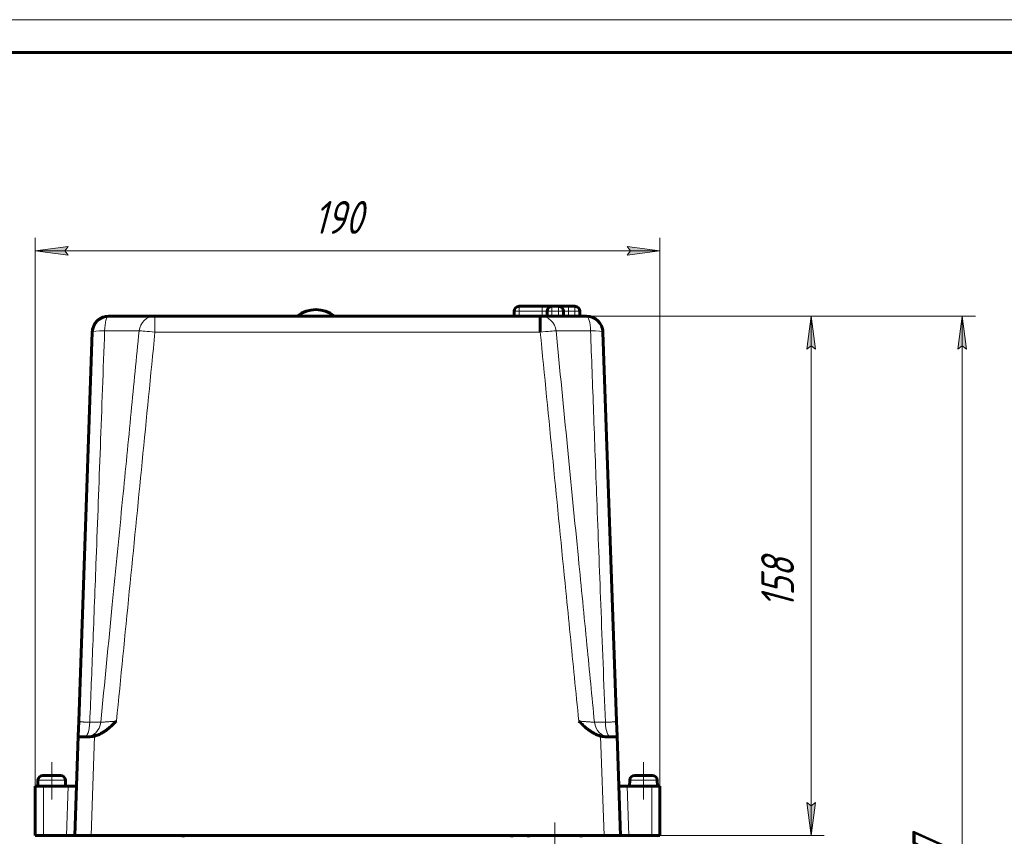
# Model space of a CAD drawing. Header units: millimetres. Extents: x 0 to 594, y 0 to 420.
# Tile 7 of 23: x 92 to 242, y 296 to 420. Entities that reach past the tile are written whole.
import ezdxf

# ---------------------------------------------------------------- set-up
doc = ezdxf.new("R2010")
doc.units = ezdxf.units.MM
for name, pattern in [('K5LT_AXLED', [12, 7.5, -1.5, 1.5, -1.5]), ('K5LT_BASIC', [0]), ('K5LT_THIN', [0])]:
    doc.linetypes.add(name, pattern=pattern)
doc.layers.add('Системный слой', color=7, linetype='Continuous')
doc.layers.add('Системный слой (1)', color=7, linetype='Continuous', true_color=0x6c6c6c)
doc.styles.add('KDIMTEXTSTYLE', font='txt', dxfattribs={"width": 0.96, "oblique": 15, "height": 5})
doc.styles.add('KTEXTSTYLE', font='txt', dxfattribs={"width": 0.96, "height": 5})
doc.dimstyles.new('KDIMSTYLE (0.50)', dxfattribs={"dimtxt": 5, "dimasz": 1, "dimexe": 2, "dimexo": 0, "dimgap": 1, "dimtad": 1, "dimlfac": 2, "dimtxsty": 'KDIMTEXTSTYLE', "dimsah": 1, "dimcen": 0, "dimdle": 1, "dimadec": 0, "dimazin": 0, "dimtfac": 0.667, "dimtmove": 0, "dimatfit": 3, "dimfxl": 1, "dimtvp": 1, "dimtolj": 1, "dimtzin": 0, "dimarcsym": 0})

# ---------------------------------------------------------------- blocks, each defined once
blk = doc.blocks.new('U0')
at = {"layer": 'Системный слой (1)', "color": 143, "linetype": 'K5LT_BASIC', "lineweight": 60, "true_color": 0x33acca}
for p, q in [((178.56, 374.89), (179, 374.85)), ((179, 374.85), (179.43, 374.74)), ((179.43, 374.74), (179.83, 374.55)), ((180.92, 373.21), (180.99, 372.97)), ((180.99, 372.97), (181.04, 372.73)), ((181.04, 372.73), (181.06, 372.48))]:
    blk.add_line(p, q, dxfattribs=at)
blk = doc.blocks.new('U1')
at = {"layer": 'Системный слой (1)', "color": 143, "linetype": 'K5LT_BASIC', "lineweight": 60, "true_color": 0x33acca}
for p, q in [((104.86, 374.67), (104.8, 374.64)), ((104.92, 374.69), (104.86, 374.67)), ((104.99, 374.72), (104.92, 374.69)), ((103.46, 372.93), (103.43, 372.71)), ((103.52, 373.15), (103.46, 372.93)), ((103.43, 372.71), (103.41, 372.48))]:
    blk.add_line(p, q, dxfattribs=at)
blk = doc.blocks.new('U2')
at = {"layer": 'Системный слой (1)', "color": 143, "linetype": 'K5LT_BASIC', "lineweight": 60, "true_color": 0x33acca}
for p, q in [((104.5, 374.46), (104.32, 374.33)), ((105.28, 374.82), (104.99, 374.72)), ((105.59, 374.87), (105.28, 374.82)), ((105.91, 374.89), (105.59, 374.87)), ((103.53, 373.17), (103.52, 373.15)), ((103.54, 373.19), (103.53, 373.17)), ((103.54, 373.22), (103.54, 373.19)), ((104.15, 374.18), (104, 374.01)), ((104.32, 374.33), (104.15, 374.18))]:
    blk.add_line(p, q, dxfattribs=at)
blk = doc.blocks.new('D4')
at = {"layer": 'Системный слой (1)'}
for points in [[(99.73, 384.18), (99.23, 384.83), (99.73, 385.49), (94.73, 384.83)], [(189.73, 384.83), (184.73, 385.49), (185.23, 384.83), (184.73, 384.18)]]:
    blk.add_hatch(color=7, dxfattribs=at).paths.add_polyline_path(points)
at = {"layer": 'Системный слой (1)', "color": 7, "linetype": 'K5LT_THIN', "lineweight": 18, "true_color": 0xffffff}
for p, q in [((94.73, 303.39), (94.73, 386.83)), ((189.73, 303.39), (189.73, 386.83)), ((94.73, 384.83), (99.73, 385.49)), ((99.73, 384.18), (94.73, 384.83)), ((189.73, 384.83), (94.73, 384.83)), ((99.73, 385.49), (99.23, 384.83)), ((99.23, 384.83), (99.73, 384.18)), ((185.23, 384.83), (184.73, 385.49)), ((184.73, 385.49), (189.73, 384.83)), ((189.73, 384.83), (184.73, 384.18)), ((184.73, 384.18), (185.23, 384.83))]:
    blk.add_line(p, q, dxfattribs=at)
blk.add_wipeout([(137.09, 385.83), (137.09, 393.22), (146.96, 393.22), (146.96, 385.83)]).dxf.layer = 'Системный слой (1)'
at = {"layer": 'Системный слой (1)', "color": 7, "insert": (137.09, 392.42), "char_height": 5, "attachment_point": 1, "style": 'KTEXTSTYLE'}
blk.add_mtext('\\fArial|b0|c204|p34;\\H5.0;\\W1.000;\\Q15;\\fGOST Type AU|b0|i0|c204|p34;\\Q15;\\W0.960;190', dxfattribs=at)
blk = doc.blocks.new('KDIMARROW_01')
at = {"layer": 'Системный слой'}
blk.add_hatch(color=0, dxfattribs=at).paths.add_polyline_path([(0, 0), (-5, 0.66), (-4.5, 0), (-5, -0.66)])
at = {"layer": 'Системный слой', "color": 0, "linetype": 'K5LT_THIN', "lineweight": 18}
for p, q in [((-4.5, 0), (-5, 0.66)), ((-5, 0.66), (0, 0)), ((0, 0), (-5, -0.66)), ((-5, -0.66), (-4.5, 0))]:
    blk.add_line(p, q, dxfattribs=at)
at = {"layer": 'Системный слой (1)', "color": 0, "linetype": 'K5LT_THIN', "lineweight": 18}
blk.add_line((142.23, 170.39), (141.73, 170.39), dxfattribs=at)
blk = doc.blocks.new('D5')
at = {"layer": 'Системный слой (1)'}
for points in [[(236.37, 369.89), (235.71, 374.89), (235.05, 369.89), (235.71, 370.39)], [(235.71, 211.39), (236.37, 216.39), (235.71, 215.89), (235.05, 216.39)]]:
    blk.add_hatch(color=7, dxfattribs=at).paths.add_polyline_path(points)
at = {"layer": 'Системный слой (1)', "color": 7, "linetype": 'K5LT_THIN', "lineweight": 18, "true_color": 0xffffff}
for p, q in [((171.53, 374.89), (237.71, 374.89)), ((235.05, 369.89), (235.71, 374.89)), ((235.71, 374.89), (236.37, 369.89)), ((235.71, 374.89), (235.71, 211.39)), ((235.71, 370.39), (235.05, 369.89)), ((236.37, 369.89), (235.71, 370.39)), ((235.71, 211.39), (235.05, 216.39)), ((235.05, 216.39), (235.71, 215.89)), ((235.71, 215.89), (236.37, 216.39)), ((236.37, 216.39), (235.71, 211.39)), ((159.73, 211.39), (237.71, 211.39))]:
    blk.add_line(p, q, dxfattribs=at)
blk.add_wipeout([(234.71, 287.6), (227.33, 287.6), (227.33, 298.24), (234.71, 298.24)]).dxf.layer = 'Системный слой (1)'
at = {"layer": 'Системный слой (1)', "color": 7, "insert": (228.12, 287.6), "char_height": 5, "attachment_point": 1, "rotation": 90, "style": 'KTEXTSTYLE'}
blk.add_mtext('\\fArial|b0|c204|p34;\\H5.0;\\W1.000;\\Q15;\\fGOST Type AU|b0|i0|c204|p34;\\Q15;\\W0.960;327', dxfattribs=at)
blk = doc.blocks.new('D6')
at = {"layer": 'Системный слой (1)'}
for points in [[(213.38, 369.89), (212.72, 374.89), (212.06, 369.89), (212.72, 370.39)], [(212.72, 295.89), (213.38, 300.89), (212.72, 300.39), (212.06, 300.89)]]:
    blk.add_hatch(color=7, dxfattribs=at).paths.add_polyline_path(points)
at = {"layer": 'Системный слой (1)', "color": 7, "linetype": 'K5LT_THIN', "lineweight": 18, "true_color": 0xffffff}
for p, q in [((171.53, 374.89), (214.72, 374.89)), ((212.06, 369.89), (212.72, 374.89)), ((212.72, 374.89), (213.38, 369.89)), ((212.72, 295.89), (212.72, 374.89)), ((212.72, 370.39), (212.06, 369.89)), ((213.38, 369.89), (212.72, 370.39)), ((212.72, 295.89), (212.06, 300.89)), ((212.06, 300.89), (212.72, 300.39)), ((212.72, 300.39), (213.38, 300.89)), ((213.38, 300.89), (212.72, 295.89)), ((189.73, 295.89), (214.72, 295.89))]:
    blk.add_line(p, q, dxfattribs=at)
blk.add_wipeout([(211.72, 330.45), (204.34, 330.45), (204.34, 339.94), (211.72, 339.94)]).dxf.layer = 'Системный слой (1)'
at = {"layer": 'Системный слой (1)', "color": 7, "insert": (205.13, 330.45), "char_height": 5, "attachment_point": 1, "rotation": 90, "style": 'KTEXTSTYLE'}
blk.add_mtext('\\fArial|b0|c204|p34;\\H5.0;\\W1.000;\\Q15;\\fGOST Type AU|b0|i0|c204|p34;\\Q15;\\W0.960;158', dxfattribs=at)
blk = doc.blocks.new('U284')
at = {"color": 7, "linetype": 'K5LT_THIN', "lineweight": 18, "true_color": 0xffffff}
blk.add_line((0, 420), (594, 420), dxfattribs=at)
at = {"color": 143, "linetype": 'K5LT_BASIC', "lineweight": 60, "true_color": 0x33acca}
blk.add_line((20, 415), (589, 415), dxfattribs=at)

msp = doc.modelspace()

# ---------------------------------------------------------------- linework, layer by layer
at = {"layer": 'Системный слой (1)', "color": 143, "linetype": 'K5LT_BASIC', "lineweight": 60, "true_color": 0x33acca}
for p, q in [((168.3101, 376.394), (171.8101, 376.394)), ((171.8101, 376.394), (173.3101, 376.394)), ((173.3101, 376.394), (174.3101, 376.394)), ((174.3101, 376.394), (175.8101, 376.394)), ((175.8101, 376.394), (176.8101, 376.394)), ((112.9409, 374.894), (105.906, 374.894)), ((112.9409, 374.894), (171.5252, 374.894)), ((167.5601, 374.894), (167.5601, 375.644)), ((178.5601, 374.894), (171.5252, 374.894)), ((172.5601, 374.894), (172.5601, 375.644)), ((175.0601, 374.894), (175.0601, 375.644)), ((177.5601, 374.894), (177.5601, 375.644)), ((103.4075, 372.4812), (101.3411, 313.3067)), ((183.125, 313.3067), (181.0585, 372.4812)), ((101.2615, 311.0268), (101.3411, 313.3067)), ((183.2046, 311.0268), (183.125, 313.3067)), ((100.733, 295.894), (101.2615, 311.0268)), ((101.5189, 310.894), (102.641, 310.894)), ((181.825, 310.894), (182.9472, 310.894)), ((183.733, 295.894), (183.2046, 311.0268)), ((95.1487, 304.3267), (95.108, 303.394)), ((98.568, 305.044), (95.898, 305.044)), ((99.3173, 304.3267), (99.358, 303.394)), ((185.1487, 304.3267), (185.108, 303.394)), ((188.568, 305.044), (185.898, 305.044)), ((189.3173, 304.3267), (189.358, 303.394)), ((94.733, 303.394), (95.983, 303.394)), ((94.733, 303.394), (94.733, 295.894)), ((99.7434, 303.394), (95.983, 303.394)), ((99.7434, 303.394), (100.9949, 303.394)), ((184.7226, 303.394), (183.4711, 303.394)), ((188.483, 303.394), (184.7226, 303.394)), ((188.483, 303.394), (189.733, 303.394)), ((189.733, 303.394), (189.733, 295.894)), ((95.983, 295.894), (94.733, 295.894)), ((99.4815, 295.894), (95.983, 295.894)), ((99.4815, 295.894), (100.733, 295.894)), ((103.2315, 295.894), (100.733, 295.894)), ((181.2345, 295.894), (103.2315, 295.894)), ((117.233, 295.894), (117.233, 295.644)), ((167.233, 295.894), (167.233, 295.644)), ((169.733, 295.894), (169.733, 295.644)), ((177.733, 295.894), (177.733, 295.644)), ((183.733, 295.894), (181.2345, 295.894)), ((184.9845, 295.894), (183.733, 295.894)), ((188.483, 295.894), (184.9845, 295.894)), ((189.733, 295.894), (188.483, 295.894))]:
    msp.add_line(p, q, dxfattribs=at)
at = {"layer": 'Системный слой (1)', "color": 7, "linetype": 'K5LT_THIN', "lineweight": 18, "true_color": 0xffffff}
for p, q in [((168.3101, 376.394), (168.3101, 375.644)), ((171.8101, 375.644), (171.8101, 376.394)), ((173.3101, 376.394), (173.3101, 375.644)), ((174.3101, 375.644), (174.3101, 376.394)), ((175.8101, 376.394), (175.8101, 375.644)), ((176.8101, 375.644), (176.8101, 376.394)), ((167.5601, 375.644), (168.3101, 375.644)), ((168.3101, 374.894), (168.3101, 375.644)), ((168.3101, 375.644), (171.8101, 375.644)), ((171.8101, 374.894), (171.8101, 375.644)), ((171.8101, 375.644), (172.5601, 375.644)), ((172.5601, 375.644), (173.3101, 375.644)), ((173.3101, 374.894), (173.3101, 375.644)), ((173.3101, 375.644), (174.3101, 375.644)), ((174.3101, 374.894), (174.3101, 375.644)), ((174.3101, 375.644), (175.0601, 375.644)), ((175.0601, 375.644), (175.8101, 375.644)), ((175.8101, 375.644), (176.8101, 375.644)), ((175.8101, 374.894), (175.8101, 375.644)), ((176.8101, 374.894), (176.8101, 375.644)), ((176.8101, 375.644), (177.5601, 375.644)), ((112.9409, 372.4812), (171.5252, 372.4812)), ((103.2315, 295.894), (103.7599, 311.0268)), ((181.2345, 295.894), (180.7061, 311.0268)), ((99.3173, 304.3267), (95.1487, 304.3267)), ((189.3173, 304.3267), (185.1487, 304.3267)), ((95.983, 303.394), (95.983, 295.894)), ((99.4815, 295.894), (99.7434, 303.394)), ((184.7226, 303.394), (184.9845, 295.894)), ((188.483, 303.394), (188.483, 295.894))]:
    msp.add_line(p, q, dxfattribs=at)
at = {"layer": 'Системный слой (1)', "color": 30, "linetype": 'K5LT_AXLED', "lineweight": 18, "true_color": 0xff8000}
for p, q in [((97.233, 307.044), (97.233, 301.394)), ((187.233, 307.044), (187.233, 301.394)), ((173.733, 293.644), (173.733, 297.894))]:
    msp.add_line(p, q, dxfattribs=at)
at = {"layer": 'Системный слой (1)', "color": 143, "linetype": 'K5LT_BASIC', "lineweight": 60, "true_color": 0x33acca}
for centre, radius, start, end in [((137.406, 371.394), 4.5, 51.057559, 128.942441), ((168.3101, 375.644), 0.75, 90, 180), ((173.3101, 375.644), 0.75, 90, 180), ((174.3101, 375.644), 0.75, 0, 90), ((176.8101, 375.644), 0.75, 0, 90), ((105.906, 372.394), 2.5, 90, 178), ((178.5601, 372.394), 2.5, 2, 90), ((95.898, 304.294), 0.75, 90, 177.5), ((98.568, 304.294), 0.75, 2.5, 90), ((185.898, 304.294), 0.75, 90, 177.5), ((188.568, 304.294), 0.75, 2.5, 90)]:
    msp.add_arc(centre, radius, start, end, dxfattribs=at)
at = {"layer": 'Системный слой (1)', "color": 7, "linetype": 'K5LT_THIN', "lineweight": 18, "true_color": 0xffffff}
for centre, major_axis, ratio, start_param, end_param in [((105.906, 372.394), (0, 2.5), 0.25098307, 0, 1.46677599), ((112.9409, 372.394), (0, 2.5), 0.96799148, 0, 1.46677599), ((171.5252, 372.394), (0, 2.5), 0.96799148, 4.81640932, 6.28318531), ((178.5601, 372.394), (0, 2.5), 0.25098307, 4.81640932, 6.28318531), ((105.906, 372.394), (-2.4985, 0.0872), 0.09825695, 4.96827026, 6.28318531), ((112.9409, 372.394), (-2.4879, 0.2458), 0.03473062, 4.71582018, 6.03073522), ((171.5252, 372.394), (-2.4879, -0.2458), 0.03473062, 3.39404274, 4.70895779), ((178.5601, 372.394), (2.4985, 0.0872), 0.09825695, 0, 1.31491504), ((102.2215, 313.394), (0, 2.5), 0.32294352, 3.14159265, 4.60729449), ((102.3391, 313.394), (0, -2.5), 0.94641824, 0, 1.46570184), ((182.1269, 313.394), (0, -2.5), 0.94641824, 4.81748347, 6.28318531), ((182.2445, 313.394), (0, -2.5), 0.32294352, 4.81748347, 6.28318531)]:
    msp.add_ellipse(centre, major_axis=major_axis, ratio=ratio, start_param=start_param, end_param=end_param, dxfattribs=at)
for points, knots in [([(112.9409, 372.4812), (112.9409, 372.5448), (112.9409, 372.636), (112.9409, 372.7439), (112.9409, 372.7981), (112.9409, 372.8512), (112.9411, 372.906), (112.9408, 372.9696), (112.9409, 373.0251), (112.9409, 373.0791), (112.9409, 373.1243), (112.9409, 373.1582), (112.9409, 373.191), (112.9409, 373.2293), (112.9409, 373.2757), (112.9409, 373.3094), (112.9409, 373.3384), (112.9409, 373.3805), (112.9409, 373.4321), (112.9409, 373.486), (112.9409, 373.5256), (112.9409, 373.5649), (112.9409, 373.6041), (112.9407, 373.6434), (112.9409, 373.6829), (112.9409, 373.7228), (112.9408, 373.7629), (112.9409, 373.8035), (112.9409, 373.8443), (112.9409, 373.8853), (112.9409, 373.9262), (112.9409, 373.9658), (112.9409, 373.9972), (112.9409, 374.1088), (112.9409, 374.267), (112.9409, 374.4113), (112.9409, 374.4776), (112.9409, 374.4984), (112.9409, 374.5163), (112.9409, 374.5384), (112.9409, 374.5616), (112.9409, 374.5835), (112.9409, 374.6041), (112.941, 374.6237), (112.9409, 374.6421), (112.9409, 374.6597), (112.9409, 374.6764), (112.9409, 374.6924), (112.9409, 374.7077), (112.9409, 374.7225), (112.9409, 374.7354), (112.9408, 374.7445), (112.9412, 374.7535), (112.9409, 374.7635), (112.9412, 374.7743), (112.9408, 374.7823), (112.9412, 374.7902), (112.9408, 374.7994), (112.9409, 374.8102), (112.9408, 374.8205), (112.9411, 374.8301), (112.9408, 374.8392), (112.9409, 374.8476), (112.9409, 374.8555), (112.9409, 374.8626), (112.9408, 374.8691), (112.941, 374.8749), (112.9408, 374.8799), (112.9409, 374.8842), (112.9409, 374.8877), (112.9409, 374.8905), (112.9409, 374.8932), (112.9409, 374.8939), (112.9409, 374.894)], [0, 0, 0, 0, 3.67819197, 5.28043571, 6.28842462, 6.85248927, 8.39506028, 9.51468548, 10.62537472, 11.70127154, 12.75138518, 13.350372, 13.7572866, 14.74538971, 15.69080928, 16.61119833, 16.83646453, 17.49887517, 19.24352426, 20.09987042, 20.94879846, 21.79818898, 22.65741377, 23.52618041, 24.41285609, 25.30760031, 26.22799472, 27.16577106, 28.13031419, 29.10428898, 30.09748794, 31.10035522, 32.02737668, 32.45021803, 39.56342413, 44.88259331, 46.05147098, 46.43096271, 47.0889054, 47.98582932, 48.87380546, 49.73336148, 50.57380421, 51.38586753, 52.18851753, 52.97247792, 53.74724579, 54.5128075, 55.27833467, 56.04469841, 56.81210267, 57.36174183, 57.58217143, 58.35378052, 59.13034784, 59.59223267, 59.9104517, 60.69583559, 61.48278739, 62.27624753, 63.07473531, 63.88215702, 64.69341204, 65.51466078, 66.34227196, 67.17821228, 68.01594795, 68.85952845, 69.70699789, 70.56044924, 71.41591321, 72.27543204, 74, 74, 74, 74]), ([(105.2819, 372.6536), (105.0673, 366.7734), (104.6439, 355.2442), (104.0481, 339.3061), (103.5125, 325.3456), (103.183, 317.0342), (103.0244, 313.1317)], [0, 0, 0, 0, 2.07450161, 4.06751235, 5.6230679, 7, 7, 7, 7]), ([(104.6921, 313.1317), (105.2752, 319.106), (106.3829, 330.4163), (107.9263, 346.1359), (109.2894, 360.0021), (110.1285, 368.5324), (110.534, 372.6536)], [0, 0, 0, 0, 2.10794776, 3.99050994, 5.5460655, 7, 7, 7, 7]), ([(110.534, 372.6536), (110.4574, 372.6551), (110.2762, 372.6578), (109.9269, 372.6607), (109.527, 372.6627), (109.0783, 372.6637), (108.5669, 372.664), (108.004, 372.6635), (107.396, 372.6623), (106.5956, 372.6598), (105.8794, 372.6567), (105.3766, 372.6541), (105.2819, 372.6536)], [0, 0, 0, 0, 1.52997431, 2.91627301, 4.14142638, 5.40480195, 6.653126, 7.90535714, 9.15348192, 10.38615774, 12.51051982, 13, 13, 13, 13]), ([(171.5252, 372.4812), (172.1743, 365.9108), (173.4731, 352.7701), (175.2075, 335.2462), (176.5124, 322.0918), (177.167, 315.5077), (177.3861, 313.3067)], [0, 0, 0, 0, 2.33167493, 4.66334986, 6.21890542, 7, 7, 7, 7]), ([(179.1841, 372.6536), (178.8882, 372.6551), (178.3335, 372.6578), (177.5821, 372.6607), (176.9183, 372.6627), (176.3205, 372.6637), (175.7681, 372.664), (175.2728, 372.6635), (174.8394, 372.6623), (174.4693, 372.6603), (174.1587, 372.6574), (173.9999, 372.655), (173.9321, 372.6536)], [0, 0, 0, 0, 1.52997431, 2.91627301, 4.14142638, 5.40480195, 6.653126, 7.90535714, 9.15348192, 10.38615774, 11.64504789, 13, 13, 13, 13]), ([(173.9321, 372.6536), (174.5106, 366.7734), (175.6446, 355.2442), (177.2106, 339.3061), (178.58, 325.3456), (179.3931, 317.0342), (179.7739, 313.1317)], [0, 0, 0, 0, 2.07450161, 4.06751235, 5.6230679, 7, 7, 7, 7]), ([(181.4416, 313.1317), (181.1988, 319.106), (180.7559, 330.4163), (180.1615, 346.1359), (179.6472, 360.0021), (179.3346, 368.5324), (179.1841, 372.6536)], [0, 0, 0, 0, 2.10794776, 3.99050994, 5.5460655, 7, 7, 7, 7]), ([(101.3411, 313.3067), (101.3407, 313.2955), (101.3544, 313.2751), (101.4119, 313.2478), (101.496, 313.2244), (101.607, 313.2033), (101.7458, 313.1846), (101.908, 313.1686), (102.0859, 313.1557), (102.2736, 313.1459), (102.4631, 313.139), (102.7073, 313.1332), (102.8969, 313.1316), (103.0244, 313.1317)], [0, 0, 0, 0, 1.54198571, 2.88685203, 4.1017393, 5.34450932, 6.62805875, 7.84571279, 9.03206205, 10.1742099, 11.22299965, 12.18309827, 14, 14, 14, 14]), ([(104.6921, 313.1317), (104.6531, 313.1302), (104.5659, 313.1278), (104.4086, 313.1256), (104.2419, 313.1243), (104.0635, 313.1239), (103.8659, 313.1243), (103.6459, 313.1254), (103.3685, 313.1276), (103.1547, 313.13), (103.0244, 313.1317)], [0, 0, 0, 0, 1.62659252, 3.03352593, 4.24608751, 5.43854659, 6.64387549, 7.86324114, 9.14203333, 11, 11, 11, 11]), ([(107.08, 313.3067), (106.9652, 313.2955), (106.7504, 313.2751), (106.4503, 313.2478), (106.18, 313.2244), (105.9247, 313.2033), (105.6832, 313.1846), (105.4621, 313.1686), (105.2675, 313.1557), (105.1009, 313.1459), (104.9635, 313.139), (104.8532, 313.1346), (104.763, 313.1321), (104.7142, 313.1317), (104.6921, 313.1317)], [0, 0, 0, 0, 1.65212754, 3.09305574, 4.39472067, 5.72625998, 7.10149152, 8.40612065, 9.67720724, 10.90093341, 12.02463066, 13.05330081, 14.01341489, 15, 15, 15, 15]), ([(177.3861, 313.3067), (177.5008, 313.2955), (177.7156, 313.2751), (178.0158, 313.2478), (178.286, 313.2244), (178.5413, 313.2033), (178.7828, 313.1846), (179.0039, 313.1686), (179.1986, 313.1557), (179.3652, 313.1459), (179.5025, 313.139), (179.6128, 313.1346), (179.703, 313.1321), (179.7519, 313.1317), (179.7739, 313.1317)], [0, 0, 0, 0, 1.65212754, 3.09305574, 4.39472067, 5.72625999, 7.10149152, 8.40612085, 9.67720934, 10.90093918, 12.02464248, 13.05331958, 14.01343001, 15, 15, 15, 15]), ([(181.4416, 313.1317), (181.3276, 313.1302), (181.12, 313.1278), (180.8474, 313.1256), (180.6195, 313.1243), (180.4205, 313.1239), (180.2399, 313.1243), (180.0759, 313.1254), (179.9413, 313.1272), (179.8422, 313.1294), (179.7932, 313.131), (179.7739, 313.1317)], [0, 0, 0, 0, 1.77446457, 3.30930101, 4.63209547, 5.93295992, 7.24786417, 8.57808124, 9.97312728, 11.12338658, 12, 12, 12, 12]), ([(183.125, 313.3067), (183.1253, 313.2955), (183.1117, 313.2751), (183.0541, 313.2478), (182.97, 313.2244), (182.8591, 313.2033), (182.7203, 313.1846), (182.5581, 313.1686), (182.3802, 313.1557), (182.1925, 313.1459), (182.0029, 313.139), (181.7588, 313.1332), (181.5691, 313.1316), (181.4416, 313.1317)], [0, 0, 0, 0, 1.5419857, 2.88685202, 4.10173929, 5.34450932, 6.62805876, 7.84571261, 9.03206009, 10.17420452, 11.22298862, 12.18308076, 14, 14, 14, 14])]:
    msp.add_open_spline(points, degree=3, knots=knots, dxfattribs=at)
at = {"layer": 'Системный слой (1)', "color": 143, "linetype": 'K5LT_BASIC', "lineweight": 60, "true_color": 0x33acca}
for points, knots in [([(171.5252, 374.894), (171.5252, 374.8939), (171.5252, 374.8931), (171.5252, 374.8902), (171.5251, 374.8868), (171.5252, 374.8819), (171.5252, 374.8771), (171.5252, 374.8718), (171.5252, 374.8644), (171.5252, 374.8536), (171.525, 374.8411), (171.5252, 374.827), (171.5252, 374.8112), (171.5252, 374.7938), (171.5252, 374.7683), (171.5252, 374.7396), (171.5252, 374.7081), (171.5252, 374.6768), (171.5252, 374.6307), (171.5252, 374.5685), (171.5252, 374.5078), (171.5252, 374.4114), (171.5252, 374.2722), (171.5252, 374.0966), (171.5252, 373.9634), (171.5252, 373.8811), (171.5253, 373.8143), (171.5251, 373.7584), (171.5252, 373.705), (171.5251, 373.6526), (171.5252, 373.6025), (171.5255, 373.5669), (171.5249, 373.5311), (171.5253, 373.4922), (171.5251, 373.4365), (171.5252, 373.3778), (171.5252, 373.2742), (171.5252, 373.1686), (171.5252, 373.0653), (171.5252, 373.0111), (171.5251, 372.9635), (171.5252, 372.9201), (171.525, 372.8844), (171.5254, 372.8576), (171.525, 372.8315), (171.5252, 372.8013), (171.5252, 372.7634), (171.5251, 372.7263), (171.5253, 372.6897), (171.5251, 372.6538), (171.5252, 372.6184), (171.5252, 372.5611), (171.5252, 372.5153), (171.5252, 372.4812)], [0, 0, 0, 0, 1.38506095, 1.80402045, 2.71232567, 3.62318145, 4.12219455, 4.53344959, 5.44317157, 6.35278055, 7.26316492, 8.17435599, 9.08744502, 10.00101398, 10.91593728, 12.74951023, 13.6690081, 14.54184561, 16.12399404, 18.2773807, 20.12544832, 21.05039347, 25.63292147, 29.64153045, 31.4996437, 32.98508214, 34.01449114, 34.96021561, 35.82101589, 36.68013884, 37.53535981, 38.25020331, 38.38823573, 39.23803249, 40.08727907, 40.98964157, 41.94600878, 44.81468552, 45.70720609, 46.48734049, 47.17927879, 47.77446346, 48.36120438, 48.71725072, 48.92643607, 49.47846265, 50.01304019, 50.5432739, 51.06085847, 51.57008538, 52.06686809, 52.55958707, 54, 54, 54, 54]), ([(103.7599, 311.0268), (103.894, 311.063), (104.1553, 311.1478), (104.5311, 311.3084), (104.8987, 311.5016), (105.2747, 311.7357), (105.6793, 312.0281), (106.12, 312.3918), (106.594, 312.8277), (106.9145, 313.143), (107.08, 313.3067)], [0, 0, 0, 0, 1.11923836, 2.22011787, 3.31214093, 4.47946129, 5.80201042, 7.35732818, 9.10121962, 11, 11, 11, 11]), ([(180.7061, 311.0268), (180.572, 311.063), (180.3108, 311.1478), (179.935, 311.3084), (179.5674, 311.5016), (179.1914, 311.7357), (178.7867, 312.0281), (178.346, 312.3918), (177.872, 312.8277), (177.5515, 313.143), (177.3861, 313.3067)], [0, 0, 0, 0, 1.11923836, 2.22011787, 3.31214093, 4.47946129, 5.80201042, 7.35732818, 9.10121962, 11, 11, 11, 11]), ([(101.5189, 310.894), (101.4784, 310.894), (101.408, 310.8973), (101.3322, 310.9143), (101.2826, 310.9449), (101.2631, 310.9839), (101.2611, 311.0156), (101.2615, 311.0268)], [0, 0, 0, 0, 1.86572302, 3.64536847, 5.29706804, 7.1172478, 8, 8, 8, 8]), ([(102.641, 310.894), (102.7693, 310.894), (103.053, 310.9029), (103.4359, 310.9499), (103.6764, 311.0043), (103.7599, 311.0268)], [0, 0, 0, 0, 2.20828262, 4.66857006, 6, 6, 6, 6]), ([(181.825, 310.894), (181.6967, 310.894), (181.413, 310.9029), (181.0302, 310.9499), (180.7897, 311.0043), (180.7061, 311.0268)], [0, 0, 0, 0, 2.20828263, 4.66857007, 6, 6, 6, 6]), ([(182.9472, 310.894), (182.9877, 310.894), (183.058, 310.8973), (183.1339, 310.9143), (183.1834, 310.9449), (183.203, 310.9839), (183.205, 311.0156), (183.2046, 311.0268)], [0, 0, 0, 0, 1.865723, 3.64536844, 5.29706801, 7.11724779, 8, 8, 8, 8])]:
    msp.add_open_spline(points, degree=3, knots=knots, dxfattribs=at)
at = {"layer": 'Системный слой (1)', "color": 7, "linetype": 'K5LT_THIN', "lineweight": 18, "true_color": 0xffffff}
msp.add_open_spline([(107.08, 313.3067), (107.7343, 319.8815), (109.0392, 333.0312), (110.9916, 352.7561), (112.2913, 365.9062), (112.9409, 372.4812)], degree=3, dxfattribs=at)

# ---------------------------------------------------------------- block references
at = {"layer": 'Системный слой (1)'}
for name in ['U1', 'U2', 'U0']:
    msp.add_blockref(name, (0, 0), dxfattribs=at)

# ---------------------------------------------------------------- next in the draw order: dimensions: what is measured, and where the dimension line sits
at = {"layer": 'Системный слой (1)', "color": 7}
dim = msp.add_linear_dim(base=(189.733, 384.8337), p1=(94.733, 303.394), p2=(189.733, 303.394), dimstyle='KDIMSTYLE (0.50)', override={"dimexo": 0, "dimpost": '\\fGOST Type AU|b0|c204|p34;\\H5.0;\\W0.960;\\Q15;<>', "dimblk1": 'KDIMARROW_01', "dimblk2": 'KDIMARROW_01', "dimse1": 0, "dimse2": 0, "dimclrt": 7, "dimtol": 1, "dimtp": 0, "dimtm": 0, "dimtdec": 5, "dimtolj": 1}, dxfattribs=at)
dim.commit()
dim.dimension.update_dxf_attribs({"geometry": 'D4', "text_midpoint": (142.233, 384.8337), "dimtype": 160})

# ---------------------------------------------------------------- next in the draw order: dimensions: what is measured, and where the dimension line sits
dim = msp.add_linear_dim(base=(235.7073, 374.894), p1=(159.733, 211.394), p2=(171.5252, 374.894), angle=90, dimstyle='KDIMSTYLE (0.50)', override={"dimexo": 0, "dimpost": '\\fGOST Type AU|b0|c204|p34;\\H5.0;\\W0.960;\\Q15;<>', "dimblk1": 'KDIMARROW_01', "dimblk2": 'KDIMARROW_01', "dimse1": 0, "dimse2": 0, "dimclrt": 7, "dimtol": 1, "dimtp": 0, "dimtm": 0, "dimtdec": 5, "dimtolj": 1}, dxfattribs=at)
dim.commit()
dim.dimension.update_dxf_attribs({"geometry": 'D5', "text_midpoint": (235.7073, 293.144), "dimtype": 160})

# ---------------------------------------------------------------- next in the draw order: dimensions: what is measured, and where the dimension line sits
dim = msp.add_linear_dim(base=(212.7213, 295.894), p1=(171.5252, 374.894), p2=(189.733, 295.894), angle=90, dimstyle='KDIMSTYLE (0.50)', override={"dimexo": 0, "dimpost": '\\fGOST Type AU|b0|c204|p34;\\H5.0;\\W0.960;\\Q15;<>', "dimblk1": 'KDIMARROW_01', "dimblk2": 'KDIMARROW_01', "dimse1": 0, "dimse2": 0, "dimclrt": 7, "dimtol": 1, "dimtp": 0, "dimtm": 0, "dimtdec": 5, "dimtolj": 1}, dxfattribs=at)
dim.commit()
dim.dimension.update_dxf_attribs({"geometry": 'D6', "text_midpoint": (212.7213, 335.394), "dimtype": 160})

# ---------------------------------------------------------------- next in the draw order: block references
msp.add_blockref('U284', (0, 0))

doc.saveas('drawing.dxf')
